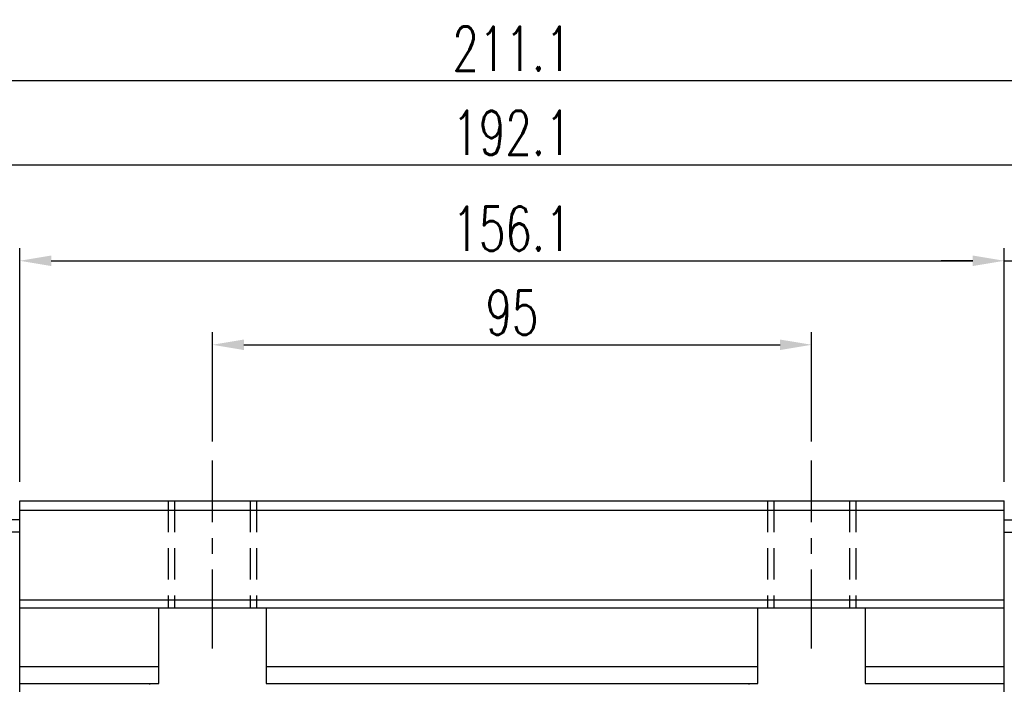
# Model space of a CAD drawing. Header units: millimetres. Extents: x 17 to 627, y 174 to 426.
# Tile 46 of 47: x 381 to 537, y 243 to 348. Entities that reach past the tile are written whole.
import ezdxf

# ---------------------------------------------------------------- set-up
doc = ezdxf.new("R2010")
doc.units = ezdxf.units.MM
doc.header["$LTSCALE"] = 10
doc.linetypes.add('CENTER', pattern=[2, 1.25, -0.25, 0.25, -0.25])
doc.linetypes.add('DASHED', pattern=[0.75, 0.5, -0.25])
for name, color, linetype in [('2', 7, 'Continuous'), ('CL', 1, 'CENTER'), ('DIM', 4, 'Continuous'), ('OUT', 3, 'Continuous')]:
    doc.layers.add(name, color=color, linetype=linetype)
doc.styles.add('DIM-7', font='SIMPLEX.shx', dxfattribs={"width": 0.7, "bigfont": 'chineset.shx'})
doc.dimstyles.new('CNS', dxfattribs={"dimtxt": 3.5, "dimasz": 2.5, "dimexe": 1, "dimexo": 1.5, "dimgap": 0.09, "dimtad": 0, "dimdsep": 46, "dimtxsty": 'DIM-7', "dimcen": 0.09, "dimclrd": 1, "dimclre": 1, "dimclrt": 4, "dimadec": 0, "dimazin": 0, "dimtfac": 1, "dimtix": 1, "dimtmove": 2, "dimatfit": 3, "dimfxl": 1, "dimtvp": 0.971429, "dimtolj": 1, "dimarcsym": 0})

# ---------------------------------------------------------------- blocks, each defined once
blk = doc.blocks.new('*D45')
at = {"layer": 'DEFPOINTS', "color": 0, "transparency": 16777216}
for p in [(506.34, 296.39), (411.34, 278.06), (506.34, 278.06)]:
    blk.add_point(p, dxfattribs=at)
at = {"layer": 'DIM', "color": 7, "lineweight": -2, "transparency": 16777216}
for p, q in [((411.34, 281.06), (411.34, 298.39)), ((506.34, 281.06), (506.34, 298.39)), ((416.34, 296.39), (501.34, 296.39))]:
    blk.add_line(p, q, dxfattribs=at)
at = {"layer": 'DIM', "color": 7, "transparency": 16777216}
for points in [[(416.34, 297.22), (416.34, 295.55), (411.34, 296.39)], [(501.34, 297.22), (501.34, 295.55), (506.34, 296.39)]]:
    blk.add_solid(points, dxfattribs=at)
at = {"layer": 'DIM', "color": 7, "transparency": 16777216, "insert": (458.84, 301.49), "char_height": 7, "attachment_point": 5, "style": 'DIM-7'}
blk.add_mtext('\\A1;95', dxfattribs=at)
blk = doc.blocks.new('*D46')
at = {"layer": 'DEFPOINTS', "color": 0, "transparency": 16777216}
for p in [(536.89, 309.71), (380.79, 271.64), (536.89, 271.64)]:
    blk.add_point(p, dxfattribs=at)
at = {"layer": 'DIM', "color": 7, "lineweight": -2, "transparency": 16777216}
for p, q in [((380.79, 274.64), (380.79, 311.71)), ((536.89, 274.64), (536.89, 311.71)), ((385.79, 309.71), (531.89, 309.71))]:
    blk.add_line(p, q, dxfattribs=at)
at = {"layer": 'DIM', "color": 7, "transparency": 16777216}
for points in [[(385.79, 310.55), (385.79, 308.88), (380.79, 309.71)], [(531.89, 310.55), (531.89, 308.88), (536.89, 309.71)]]:
    blk.add_solid(points, dxfattribs=at)
at = {"layer": 'DIM', "color": 7, "transparency": 16777216, "insert": (458.84, 314.81), "char_height": 7, "attachment_point": 5, "style": 'DIM-7'}
blk.add_mtext('\\A1;156.1', dxfattribs=at)
blk = doc.blocks.new('*D47')
at = {"layer": 'DEFPOINTS', "color": 0, "transparency": 16777216}
for p in [(548.64, 309.71), (536.89, 271.64), (548.64, 267.44)]:
    blk.add_point(p, dxfattribs=at)
at = {"layer": 'DIM', "color": 7, "lineweight": -2, "transparency": 16777216}
for p, q in [((536.89, 274.64), (536.89, 311.71)), ((548.64, 270.44), (548.64, 311.71)), ((531.89, 309.71), (526.89, 309.71)), ((536.89, 309.71), (548.64, 309.71)), ((536.89, 309.71), (548.64, 309.71)), ((585.84, 309.71), (548.64, 309.71)), ((553.64, 309.71), (558.64, 309.71))]:
    blk.add_line(p, q, dxfattribs=at)
at = {"layer": 'DIM', "color": 7, "transparency": 16777216}
for points in [[(531.89, 310.55), (531.89, 308.88), (536.89, 309.71)], [(553.64, 310.55), (553.64, 308.88), (548.64, 309.71)]]:
    blk.add_solid(points, dxfattribs=at)
at = {"layer": 'DIM', "color": 7, "transparency": 16777216, "insert": (575.37, 314.81), "char_height": 7, "attachment_point": 5, "style": 'DIM-7'}
blk.add_mtext('\\A1;11.75', dxfattribs=at)
blk = doc.blocks.new('*D74')
at = {"layer": 'DEFPOINTS', "color": 0, "transparency": 16777216}
for p in [(353.29, 338.26), (353.29, 268.24), (564.39, 268.24)]:
    blk.add_point(p, dxfattribs=at)
at = {"layer": 'DIM', "color": 7, "lineweight": -2, "transparency": 16777216}
for p, q in [((353.29, 271.24), (353.29, 340.26)), ((564.39, 271.24), (564.39, 340.26)), ((559.39, 338.26), (358.29, 338.26))]:
    blk.add_line(p, q, dxfattribs=at)
at = {"layer": 'DIM', "color": 7, "transparency": 16777216}
for points in [[(358.29, 339.09), (358.29, 337.43), (353.29, 338.26)], [(559.39, 339.09), (559.39, 337.43), (564.39, 338.26)]]:
    blk.add_solid(points, dxfattribs=at)
at = {"layer": 'DIM', "color": 7, "transparency": 16777216, "insert": (458.84, 343.36), "char_height": 7, "attachment_point": 5, "style": 'DIM-7'}
blk.add_mtext('\\A1;211.1', dxfattribs=at)
blk = doc.blocks.new('*D75')
at = {"layer": 'DEFPOINTS', "color": 0, "transparency": 16777216}
for p in [(334.76, 271.64), (380.79, 271.64), (340.79, 260.64)]:
    blk.add_point(p, dxfattribs=at)
at = {"layer": 'DIM', "color": 7, "lineweight": -2, "transparency": 16777216}
for p, q in [((334.76, 276.64), (334.76, 281.64)), ((377.79, 271.64), (332.76, 271.64)), ((334.76, 260.64), (334.76, 271.64)), ((337.79, 260.64), (332.76, 260.64)), ((334.76, 255.64), (334.76, 250.64))]:
    blk.add_line(p, q, dxfattribs=at)
at = {"layer": 'DIM', "color": 7, "transparency": 16777216}
for points in [[(333.93, 276.64), (335.6, 276.64), (334.76, 271.64)], [(333.93, 255.64), (335.6, 255.64), (334.76, 260.64)]]:
    blk.add_solid(points, dxfattribs=at)
at = {"layer": 'DIM', "color": 7, "transparency": 16777216, "insert": (329.66, 266.14), "char_height": 7, "attachment_point": 5, "rotation": 90, "style": 'DIM-7'}
blk.add_mtext('\\A1;11', dxfattribs=at)
blk = doc.blocks.new('*D77')
at = {"layer": 'DEFPOINTS', "color": 0, "transparency": 16777216}
for p in [(554.89, 324.91), (362.79, 268.64), (554.89, 268.64)]:
    blk.add_point(p, dxfattribs=at)
at = {"layer": 'DIM', "color": 7, "lineweight": -2, "transparency": 16777216}
for p, q in [((362.79, 271.64), (362.79, 326.91)), ((554.89, 271.64), (554.89, 326.91)), ((367.79, 324.91), (549.89, 324.91))]:
    blk.add_line(p, q, dxfattribs=at)
at = {"layer": 'DIM', "color": 7, "transparency": 16777216}
for points in [[(367.79, 325.74), (367.79, 324.07), (362.79, 324.91)], [(549.89, 325.74), (549.89, 324.07), (554.89, 324.91)]]:
    blk.add_solid(points, dxfattribs=at)
at = {"layer": 'DIM', "color": 7, "transparency": 16777216, "insert": (458.84, 330.01), "char_height": 7, "attachment_point": 5, "style": 'DIM-7'}
blk.add_mtext('\\A1;192.1', dxfattribs=at)

msp = doc.modelspace()

# ---------------------------------------------------------------- linework, layer by layer
at = {"layer": '2', "color": 7, "linetype": 'DASHED'}
for p, q in [((404.344, 271.643), (404.344, 254.643)), ((405.344, 271.643), (405.344, 254.643)), ((417.344, 271.643), (417.344, 254.643)), ((418.344, 271.643), (418.344, 254.643)), ((499.344, 271.643), (499.344, 254.643)), ((500.344, 271.643), (500.344, 254.643)), ((512.344, 271.643), (512.344, 254.643)), ((513.344, 271.643), (513.344, 254.643))]:
    msp.add_line(p, q, dxfattribs=at)
at = {"layer": '2', "color": 0, "linetype": 'Continuous'}
for p, q in [((380.794, 268.643), (362.794, 268.643)), ((536.894, 268.643), (554.894, 268.643)), ((380.794, 266.644), (362.794, 266.644)), ((536.894, 266.644), (554.894, 266.644))]:
    msp.add_line(p, q, dxfattribs=at)
at = {"layer": 'CL', "color": 0}
for p, q in [((411.344, 248.231), (411.344, 278.056)), ((506.344, 248.231), (506.344, 278.056))]:
    msp.add_line(p, q, dxfattribs=at)
at = {"layer": 'OUT', "color": 7}
for p, q in [((380.794, 271.643), (536.894, 271.643)), ((380.794, 214.643), (380.794, 271.643)), ((536.894, 214.643), (536.894, 271.643)), ((536.894, 270.093), (380.794, 270.093)), ((536.894, 255.863), (380.794, 255.863)), ((380.794, 254.643), (402.844, 254.643)), ((402.844, 254.643), (419.844, 254.643)), ((402.844, 245.382), (402.844, 254.643)), ((419.844, 254.643), (497.844, 254.643)), ((419.844, 254.643), (419.844, 245.382)), ((497.844, 254.643), (514.844, 254.643)), ((497.844, 245.382), (497.844, 254.643)), ((514.844, 254.643), (536.894, 254.643)), ((514.844, 254.643), (514.844, 245.382)), ((380.794, 245.382), (402.844, 245.382)), ((402.844, 242.643), (402.844, 245.382)), ((419.844, 245.382), (497.844, 245.382)), ((419.844, 245.382), (419.844, 242.643)), ((497.844, 242.643), (497.844, 245.382)), ((514.844, 245.382), (536.894, 245.382)), ((514.844, 245.382), (514.844, 242.643)), ((380.794, 242.643), (402.844, 242.643)), ((401.382, 242.643), (401.373, 242.507)), ((419.844, 242.643), (497.844, 242.643)), ((496.382, 242.643), (496.373, 242.507)), ((514.844, 242.643), (536.894, 242.643))]:
    msp.add_line(p, q, dxfattribs=at)
for points, knots in [([(421.337, 242.551), (421.337, 242.587), (421.338, 242.639), (421.314, 242.642), (421.306, 242.643)], [0, 0, 0, 0, 0.6804166, 1, 1, 1, 1]), ([(516.337, 242.551), (516.337, 242.587), (516.338, 242.639), (516.314, 242.642), (516.306, 242.643)], [0, 0, 0, 0, 0.68041661, 1, 1, 1, 1])]:
    msp.add_open_spline(points, degree=3, knots=knots, dxfattribs=at)

# ---------------------------------------------------------------- dimensions: what is measured, and where the dimension line sits
at = {"layer": 'DIM', "color": 0}
for base, p1, p2, picture, middle in [((353.294, 338.26), (564.394, 268.243), (353.294, 268.243), '*D74', (458.844, 343.36)), ((554.894, 324.906), (362.794, 268.643), (554.894, 268.643), '*D77', (458.844, 330.006)), ((536.894, 309.712), (380.794, 271.643), (536.894, 271.643), '*D46', (458.844, 314.812)), ((506.344, 296.388), (411.344, 278.056), (506.344, 278.056), '*D45', (458.844, 301.488))]:
    dim = msp.add_linear_dim(base=base, p1=p1, p2=p2, dimstyle='CNS', override={"dimscale": 2, "dimgap": 0.8, "dimtad": 1, "dimclrd": 7, "dimclre": 7, "dimclrt": 7, "dimadec": 2, "dimazin": 2, "dimtmove": 1}, dxfattribs=at)
    dim.commit()
    dim.dimension.update_dxf_attribs({"geometry": picture, "text_midpoint": middle})
dim = msp.add_linear_dim(base=(548.644, 309.712), p1=(536.894, 271.643), p2=(548.644, 267.443), dimstyle='CNS', override={"dimscale": 2, "dimgap": 0.8, "dimtad": 1, "dimclrd": 7, "dimclre": 7, "dimclrt": 7, "dimadec": 2, "dimazin": 2, "dimtmove": 1}, dxfattribs=at)
dim.commit()
dim.dimension.update_dxf_attribs({"geometry": '*D47', "text_midpoint": (575.372, 312.291), "dimtype": 160})
dim = msp.add_linear_dim(base=(334.762, 271.643), p1=(340.794, 260.643), p2=(380.794, 271.643), angle=90, dimstyle='CNS', override={"dimscale": 2, "dimgap": 0.8, "dimtad": 1, "dimclrd": 7, "dimclre": 7, "dimclrt": 7, "dimadec": 2, "dimazin": 2, "dimtmove": 1}, dxfattribs=at)
dim.commit()
dim.dimension.update_dxf_attribs({"geometry": '*D75', "text_midpoint": (329.662, 266.143)})

doc.saveas('drawing.dxf')
